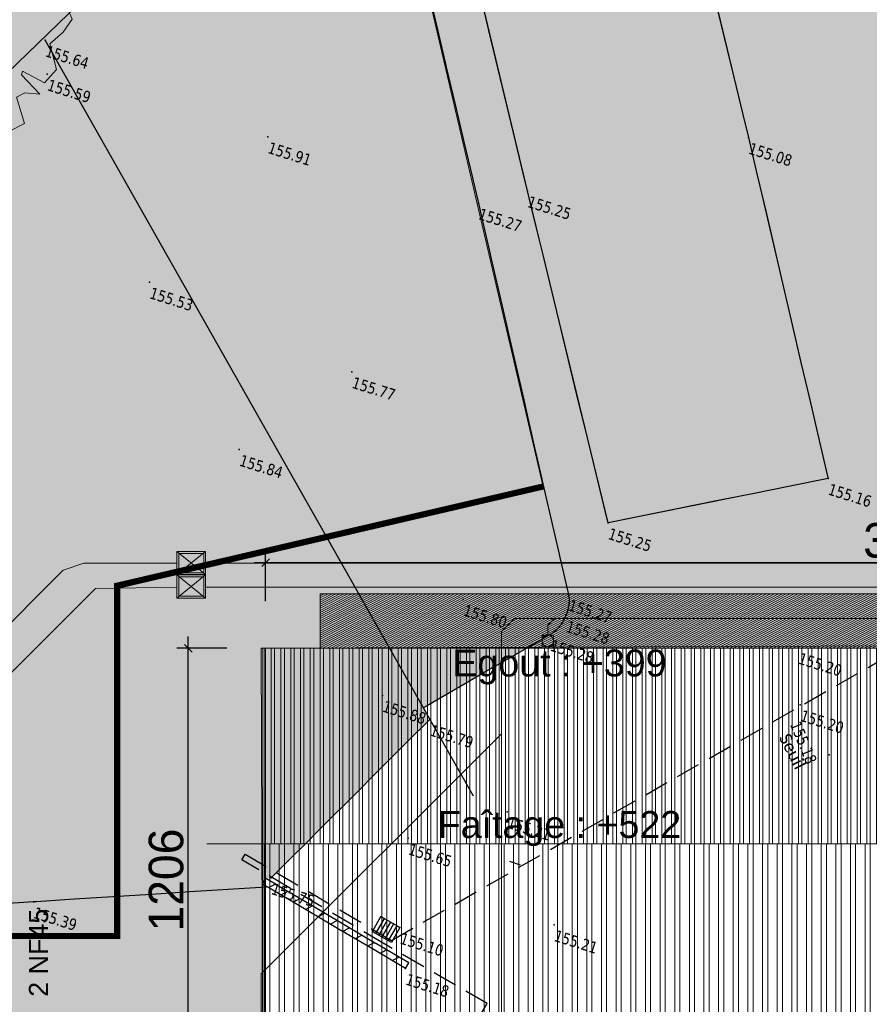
# Model space of a CAD drawing. Header units: millimetres. Extents: x 24647 to 200269, y -67453 to 4484.
# Tile 222 of 231: x 36967 to 39176, y -48852 to -46290. Entities that reach past the tile are written whole.
import ezdxf
from ezdxf.enums import TextEntityAlignment as Align
from ezdxf.lldxf.tags import DXFTag

# ---------------------------------------------------------------- set-up
doc = ezdxf.new("R2010")
doc.units = ezdxf.units.MM
for name, pattern in [('Bordure_T2CS1', [1, 1, 0]), ('CACHE2', [4.7625, 3.175, -1.5875]), ('Continue', [1, 1, 0]), ('Ligne de quadrillage', [22.225, 12.7, -3.175, 3.175, -3.175]), ('Voie_sigh_lcon', [1, 1, 0])]:
    doc.linetypes.add(name, pattern=pattern)
doc.layers.get('0').update_dxf_attribs({"lineweight": 9})
doc.layers.add('- Poly 02', color=7, linetype='Continuous', lineweight=13, true_color=0x51879e, plot=False)
doc.layers.add('0_Construction 1', color=80, linetype='Continuous', lineweight=13, plot=False)
for name, color, linetype, lineweight in [('0_Cotes 500', 137, 'Continuous', 5), ('0H_Végétation', 73, 'Continuous', 9), ('D_Murs', 13, 'CACHE2', 35), ('E_Trait Epais', 42, 'Continuous', 30), ('E_Végétation', 74, 'Continuous', 5), ('P_Trait Vu', 125, 'Continuous', 20), ('P_Voirie', 41, 'Continuous', 15), ('PH_V_Bardage Metal', 55, 'Continuous', 9), ('Textmult Gd', 36, 'Continuous', 13)]:
    doc.layers.add(name, color=color, linetype=linetype, lineweight=lineweight)
doc.layers.add('0H_Sols', color=9, linetype='Continuous', lineweight=5, transparency=0.5)
for name, color, linetype in [('Assa_sym_A', 7, 'Continue'), ('Espv_hai_hab', 70, 'Continue'), ('Espv_limb', 7, 'Continue'), ('Limi_clo', 7, 'Cloture_Legere'), ('Limi_mplein', 7, 'Continue'), ('Limi_mur_hab', 7, 'Continue'), ('Topo_ptco', 7, 'Continue'), ('Topo_ptco_alt', 3, 'Continue'), ('Voie_bord', 7, 'Bordure_T2CS1'), ('Voie_sigh', 7, 'Voie_sigh_lcon')]:
    doc.layers.add(name, color=color, linetype=linetype)
for name, color, linetype, lineweight, true_color in [('Hach Ombre', 7, 'Continuous', 13, 0x303030), ('R_CFA', 7, 'ELEC_CFA', 18, 0x00b32d), ('R_CFO', 1, 'ELEC_CFO', 18, 0xff0000), ('R_EP', 7, 'EAUX_PLUVIALES', 18, 0x263b9c)]:
    doc.layers.add(name, color=color, linetype=linetype, lineweight=lineweight, true_color=true_color)
doc.styles.add('Agency Style', font='arial.ttf')
doc.styles.add('Legend', font='calibri.ttf')
doc.styles.get("Standard").update_dxf_attribs({"font": 'GOTHIC.TTF'})
doc.styles.add('Verdana 1.0', font='verdana.ttf', dxfattribs={"width": 0.8, "height": 0.2})
doc.linetypes.add('Cloture_Legere', pattern='A,1,[1,croix.shx,S=0.2,R=0,X=-0.3,Y=0],0.0001', length=1.0001)
tags = doc.linetypes.add('EAUX_PLUVIALES', pattern='A,12,-5,["EP",Standard,S=2.54,R=0,X=-2.54,Y=-1.27],-5', length=22).pattern_tags.tags
tags[6] = DXFTag(74, 10)
tags = doc.linetypes.add('ELEC_CFA', pattern='A,12,-5,["CFA",Standard,S=2.54,R=0,X=-2.54,Y=-1.27],-5', length=22).pattern_tags.tags
tags[6] = DXFTag(74, 10)
tags = doc.linetypes.add('ELEC_CFO', pattern='A,12,-5,["CFO",Standard,S=2.54,R=0,X=-2.54,Y=-1.27],-5', length=22).pattern_tags.tags
tags[6] = DXFTag(74, 10)
doc.linetypes.add('LIMITE2', pattern='A,6.35,-2.54,[132,ltypeshp.shx,S=2.54,R=0,X=-2.54,Y=0],-2.54,25.4', length=36.83)
doc.dimstyles.new('Cotes 500', dxfattribs={"dimtxt": 90, "dimasz": 20, "dimexe": 30, "dimexo": 50, "dimgap": 10, "dimtad": 1, "dimdec": 0, "dimzin": 9, "dimdsep": 46, "dimtxsty": 'Standard', "dimblk": 'OBLIQUE', "dimcen": -25, "dimdle": 30, "dimazin": 0, "dimtfac": 1, "dimtdec": 0, "dimtix": 1, "dimtmove": 0, "dimatfit": 3, "dimldrblk": 'SMALL', "dimfxl": 100, "dimfxlon": 1, "dimarcsym": 0})
pattern_1 = [(117.612453, (-14100.4, 36322.35), (-45.014025, -23.545223), []), (117.612453, (-14089.667, 36356.63), (-45.014025, -23.545223), [63.5, -12.7, 0, -12.7])]
pattern_2 = [(45, (-5e-10, 0), (-0.224506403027, 0.224506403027), [])]
pattern_3 = [(109.29004622, (0.560848, 0.002973), (-4.80000000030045, 13.600000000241), [0.0482712, -16.90342488]), (161.565051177, (0.34656, 0.73), (-0.8, 1e-12), [0.050504, -2.47931812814]), (106.927513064, (0.29864, 0.746), (-3.19999999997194, 10.40000000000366), [0.054768, -19.17853644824]), (111.250505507, (0.348816, 0), (-1.59999999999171, 4.00000000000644), [0.069196, -15.38137033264]), (28.4429286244, (0.24168, 0.46568), (8.79999999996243, 4.79999999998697), [0.062208, -21.77354250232]), (83.6598082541, (0.2348, 0.40416), (-2e-13, 0.8000000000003), [0.061904, -7.18240411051]), (28.0724869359, (0.66804, 0.7642), (10.4000000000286, 5.60000000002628), [0.0387336, -13.5612664]), (69.4439547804, (0.70224, 0.03715), (0.800000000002, 2.4000000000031), [0.03896, -6.79624299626]), (122.905242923, (0.7136, 0.073632), (-1.60000000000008, 2.39999999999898), [0.04612, -16.15264538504]), (135, (0.75236, 0.1443), (-0.8, 9e-17), [0.0290216, -1.1023492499]), (156.250505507, (0.79568, 0.63888), (-12.79999999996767, 5.60000000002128), [0.062296, -21.788104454]), (45, (0.7068, 0.632), (9e-17, 0.8), [0.0451376, -1.0862332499]), (48.3664606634, (0.7136, 0.51808), (5.60000000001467, 6.4000000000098), [0.027424, -9.60585166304]), (34.6951535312, (0.71816, 0.3768), (7.99999999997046, 5.59999999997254), [0.03604, -12.61307064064]), (128.290163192, (0.44, 0.77104), (-3.19999999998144, 4.00000000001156), [0.036896, -19.32905349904]), (72.2553283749, (0.52208, 0.32888), (5.60000000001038, 17.59999999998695), [0.059824, -20.93922359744]), (115.346175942, (0.54032, 0.38584), (-0.80000000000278, 1.60000000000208), [0.047936, -16.77110083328]), (115.016893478, (0.64304, 0.21272), (-0.79999999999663, 1.6000000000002), [0.070368, -13.17198828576]), (41.1859251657, (0.62472, 0.19672), (0.8000000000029, 0.8000000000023), [0.024216, -8.47990065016]), (63.434948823, (0.59507, 0.11235), (3e-13, 0.8), [0.0152904, -1.773563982]), (131.185925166, (0.38984, 0.142), (-0.8000000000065, 0.7999999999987), [0.048456, -8.45566065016]), (159.44395478, (0.43545, 0.22402), (-2.3999999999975, 0.8000000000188), [0.0389616, -6.79624139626]), (19.7988763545, (0.29864, 0.30608), (8.79999999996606, 3.19999999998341), [0.026712, -21.22981640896]), (116.565051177, (0.40354, 0.4588), (-0.799999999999, 0.800000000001), [0.0152904, -1.773563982]), (45, (0.497, 0.5272), (9e-17, 0.8), [0.019348, -1.1120228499]), (56.309932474, (0.59275, 0.46335), (0.8, 1.599999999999), [0.0164632, -2.86797782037]), (131.185925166, (0.51528, 0.66624), (-0.8000000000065, 0.7999999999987), [0.024248, -8.47986865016]), (0, (0.28, 0.6), (0, 0.8), [0.04, -0.76]), (146.309932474, (0.04098, 0.08504), (-1.599999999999, 0.8), [0.049256, -2.83518502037]), (143.130102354, (0.08888, 0.36534), (-2.3999999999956, 1.6000000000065), [0.0569792, -3.9430208]), (36.3843518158, (-5e-10, 0.367648), (3.19999999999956, 2.39999999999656), [0.0537736, -18.82690435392]), (136.73570459, (0.043274, 0.533984), (-12.8000000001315, 11.99999999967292), [0.0532608, -18.622927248]), (25.7099537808, (0.0752, 0.71864), (1.599999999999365, 0.7999999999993), [0.073408, -23.899910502]), (127.405356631, (0.13672, 0.126), (-7.99999999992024, 10.40000000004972), [0.0488, -17.0719476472]), (45, (0.1436, 0.0075), (9e-17, 0.8), [0.0225688, -1.1088020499]), (153.434948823, (0.17095, 0.31294), (-0.8, -1e-12), [0.020348, -1.768506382]), (167.471192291, (0.19832, 0.11232), (-4.0000000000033, 0.79999999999), [0.063104, -7.31253156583]), (45, (0.16, 0.52), (9e-17, 0.8), [0.0565688, -1.0748020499])]

# ---------------------------------------------------------------- blocks, each defined once
blk = doc.blocks.new('_Oblique')
at = {"color": 0, "linetype": 'ByBlock', "lineweight": -2}
blk.add_line((-0.5, -0.5), (0.5, 0.5), dxfattribs=at)
blk = doc.blocks.new('*D552')
at = {"layer": '0_Cotes 500', "color": 0, "lineweight": -2, "transparency": 16777216}
for p, q in [((37606.3, -47802.7), (37606.3, -47672.7)), ((40982.8, -47802.7), (40982.8, -47672.7)), ((37576.3, -47702.7), (41012.8, -47702.7))]:
    blk.add_line(p, q, dxfattribs=at)
at = {"layer": 'Defpoints', "color": 0, "transparency": 16777216}
for p in [(40982.8, -47702.7), (37606.3, -47925.3), (40982.8, -47925.5)]:
    blk.add_point(p, dxfattribs=at)
at = {"layer": '0_Cotes 500', "color": 0, "lineweight": -2, "transparency": 16777216, "xscale": 20, "yscale": 20, "zscale": 20, "rotation": 180.0000000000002}
blk.add_blockref('_Oblique', (37606.3, -47702.7), dxfattribs=at)
at = {"layer": '0_Cotes 500', "color": 0, "lineweight": -2, "transparency": 16777216, "xscale": 20, "yscale": 20, "zscale": 20}
blk.add_blockref('_Oblique', (40982.8, -47702.7), dxfattribs=at)
at = {"layer": '0_Cotes 500', "color": 0, "transparency": 16777216, "insert": (39294.5, -47645.5), "char_height": 90, "attachment_point": 5}
blk.add_mtext('3377', dxfattribs=at)
blk = doc.blocks.new('_Small')
at = {"color": 0, "linetype": 'ByBlock', "lineweight": -2}
blk.add_circle((0, 0), 0.25, dxfattribs=at)
blk = doc.blocks.new('*D556')
at = {"layer": '0_Cotes 500', "color": 0, "lineweight": -2, "transparency": 16777216}
for p, q in [((37404.9, -49161.7), (37404.9, -47895.3)), ((37504.9, -47925.3), (37374.9, -47925.3)), ((37378.1, -49131.7), (37374.9, -49131.7))]:
    blk.add_line(p, q, dxfattribs=at)
at = {"layer": 'Defpoints', "color": 0, "transparency": 16777216}
for p in [(37404.9, -47925.3), (37753.3, -47925.3), (37753.3, -49131.7, -15521.6)]:
    blk.add_point(p, dxfattribs=at)
at = {"layer": '0_Cotes 500', "color": 0, "lineweight": -2, "transparency": 16777216, "xscale": 20, "yscale": 20, "zscale": 20}
for p, rotation in [((37404.9, -47925.3), 90.00000000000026), ((37404.9, -49131.7), 270.0000000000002)]:
    blk.add_blockref('_Oblique', p, dxfattribs=dict(at, rotation=rotation))
at = {"layer": '0_Cotes 500', "color": 0, "transparency": 16777216, "insert": (37347.7, -48528.5), "char_height": 90, "attachment_point": 5, "rotation": 90}
blk.add_mtext('1206', dxfattribs=at)
blk = doc.blocks.new('Arbre dessus-Divers (3)')
at = {"true_color": 0xffffff, "transparency": 33554610}
h = blk.add_hatch(color=7, dxfattribs=at)
h.dxf.hatch_style = 1
h.paths.add_polyline_path([(267.7, -9.9), (284, 17.3), (293, 44.4), (272.9, 68.1), (245.4, 96.6), (256.8, 123.7), (256, 152.9), (243.3, 176.9), (196.9, 180.5), (187.6, 168.1), (172.7, 179.8), (183.8, 219.1), (158.8, 245.2), (117, 261.1), (100.3, 248.5), (58.6, 261.9), (50.9, 276.4), (28.3, 304.9), (-3.2, 301.7), (0.2, 265.3), (-3.5, 221.4), (-25.4, 220.8), (-29.1, 271.8), (-51.4, 285.8), (-97.6, 284.6), (-96.6, 248.1), (-88.7, 226.4), (-100.4, 206.6), (-127.3, 213.2), (-120.5, 232.8), (-128.1, 244.8), (-169.7, 253.4), (-204.8, 203.8), (-228.9, 195.8), (-262.5, 177.9), (-263.9, 139), (-250.6, 100.4), (-257.2, 70.9), (-281, 53.3), (-297.7, 38.2), (-304.1, 6.4), (-288.7, -22.4), (-259.6, -21.6), (-251.9, -36), (-276.1, -39.1), (-280.4, -61.1), (-287.3, -75.9), (-278.4, -134.1), (-258.8, -143.3), (-241.8, -140.4), (-224, -169.1), (-225.6, -200.8), (-207.6, -234.4), (-151.6, -240.2), (-131.6, -259.1), (-128.5, -283.4), (-95.2, -261.2), (-70.1, -286.7), (-16.9, -277.9), (-9.4, -282.6), (12.2, -274.8), (9.5, -262.6), (-10.6, -236.4), (-4, -214.3), (20.3, -213.7), (43.1, -244.7), (44, -281.2), (73.6, -297.4), (107, -272.2), (89.5, -255.6), (91.4, -233.7), (129.9, -220.5), (179, -238.6), (195.5, -216.2), (175.1, -182.7), (205.6, -140.5), (246.1, -181.4), (266.9, -160.8), (239, -120.2), (250.9, -107.7), (277.5, -102.1), (235.5, -78.9), (235.3, -71.6), (279.3, -80.1), (293.1, -50.6)])
for p, q in [((-121.4, 3), (-102.3, 15.7)), ((-106, -28.2), (-121.4, 3)), ((-102.3, 15.7), (-82.4, -3.2)), ((-24.2, -7.6), (-5.2, 7.6)), ((-5.2, 7.6), (4.9, -6.8)), ((-82.4, -3.2), (-106, -28.2)), ((-82.4, -3.2), (-82.4, -3.2)), ((4.9, -6.8), (-24.2, -7.6)), ((4.9, -6.8), (-24.2, -7.6)), ((-24.2, -7.6), (4.9, -6.8)), ((4.9, -6.8), (4.9, -6.8)), ((4.9, -6.8), (4.9, -6.8)), ((-154.6, -114.3), (-119.1, -79.3)), ((-111.6, -86.4), (-130.2, -118.5)), ((-119.1, -79.3), (-111.6, -86.4)), ((-225.3, -90.1), (-208.2, -94.5)), ((-222.3, -112), (-225.3, -90.1)), ((-205.4, -106.6), (-222.3, -112)), ((-208.2, -94.5), (-205.4, -106.6)), ((-205.4, -106.6), (-205.4, -106.6)), ((-153.9, -141), (-154.6, -114.3)), ((-130.2, -118.5), (-117.6, -135.2)), ((-130.2, -118.5), (-130.2, -118.5)), ((-117.3, -144.9), (-153.9, -141)), ((-117.6, -135.2), (-117.3, -144.9)), ((-90.4, -165.5), (-71.1, -160.1)), ((-80.1, -187.1), (-90.4, -165.5)), ((-71.1, -160.1), (-63.1, -184.3)), ((-63.1, -184.3), (-80.1, -187.1)), ((-80.1, -187.1), (-80.1, -187.1)), ((-156.8, -228.1), (-132.9, -210.5)), ((-132.9, -210.5), (-130.9, -195.8)), ((-130.9, -195.8), (-108.8, -205)), ((-108.8, -205), (-115.6, -222.2)), ((-115.6, -222.2), (-156.8, -228.1)), ((-156.8, -228.1), (-156.8, -228.1)), ((-80.8, -250.4), (-71.5, -235.6)), ((-71.5, -235.6), (-46.8, -247.1)), ((-46.8, -247.1), (-32.5, -239.4)), ((-32.5, -239.4), (-22.5, -248.9)), ((-22.5, -248.9), (-22.3, -256.2)), ((-75.7, -257.6), (-80.8, -250.4)), ((-80.8, -250.4), (-80.8, -250.4)), ((-48.7, -266.6), (-75.7, -257.6)), ((-34.2, -266.2), (-48.7, -266.6)), ((-22.3, -256.2), (-34.2, -266.2))]:
    blk.add_line(p, q)
at = {"lineweight": 13}
blk.add_lwpolyline([(267.7, -9.9), (284, 17.3), (293, 44.4), (293, 44.4), (272.9, 68.1), (245.4, 96.6), (256.8, 123.7), (256, 152.9), (243.3, 176.9), (196.9, 180.5), (187.6, 168.1), (172.7, 179.8), (183.8, 219.1), (158.8, 245.2), (117, 261.1), (100.3, 248.5), (58.6, 261.9), (50.9, 276.4), (28.3, 304.9), (-3.2, 301.7), (0.2, 265.3), (-3.5, 221.4), (-25.4, 220.8), (-29.1, 271.8), (-51.4, 285.8), (-97.6, 284.6), (-96.6, 248.1), (-88.7, 226.4), (-100.4, 206.6), (-127.3, 213.2), (-120.5, 232.8), (-128.1, 244.8), (-169.7, 253.4), (-204.8, 203.8), (-228.9, 195.8), (-262.5, 177.9), (-263.9, 139), (-250.6, 100.4), (-257.2, 70.9), (-281, 53.3), (-297.7, 38.2), (-304.1, 6.4), (-288.7, -22.4), (-259.6, -21.6), (-251.9, -36), (-276.1, -39.1), (-280.4, -61.1), (-287.3, -75.9), (-278.4, -134.1), (-258.8, -143.3), (-241.8, -140.4), (-224, -169.1), (-225.6, -200.8), (-207.6, -234.4), (-151.6, -240.2), (-131.6, -259.1), (-128.5, -283.4), (-95.2, -261.2), (-70.1, -286.7), (-16.9, -277.9), (-9.4, -282.6), (12.2, -274.8), (9.5, -262.6), (-10.6, -236.4), (-4, -214.3), (20.3, -213.7), (43.1, -244.7), (44, -281.2), (73.6, -297.4), (107, -272.2), (89.5, -255.6), (91.4, -233.7), (129.9, -220.5), (179, -238.6), (195.5, -216.2), (175.1, -182.7), (205.6, -140.5), (246.1, -181.4), (266.9, -160.8), (239, -120.2), (250.9, -107.7), (277.5, -102.1), (235.5, -78.9), (235.3, -71.6), (279.3, -80.1), (293.1, -50.6), (267.7, -9.9), (284, 17.3), (284, 17.3)], dxfattribs=at)
blk.add_point((-0.1, 0.4))
blk = doc.blocks.new('Topo_Ptco')
at = {"color": 0}
blk.add_point((0, 0), dxfattribs=at)
at = {"layer": 'Topo_ptco_alt', "style": 'Verdana 1.0', "width": 0.8}
blk.add_attdef('ALT', text='', height=0.3, dxfattribs=at).set_placement((0.1, -0.1), align=Align.TOP_LEFT)
blk = doc.blocks.new('Assa_Gril_Ep')
at = {"color": 5, "linetype": 'ByBlock', "lineweight": -2}
for p, q in [((0, 0), (0, 1)), ((0, 1), (1, 1)), ((0.167, 0), (0.167, 1)), ((0.333, 0), (0.333, 1)), ((0.5, 0), (0.5, 1)), ((0.667, 0), (0.667, 1)), ((0.833, 0), (0.833, 1)), ((1, 1), (1, 0)), ((1, 0), (0, 0))]:
    blk.add_line(p, q, dxfattribs=at)
blk = doc.blocks.new('plantopo')
at = {"layer": 'Espv_hai_hab', "true_color": 0x9cfe8a}
h = blk.add_hatch(dxfattribs=at)
h.set_pattern_fill('HAIE', color=81, scale=0.8)
h.set_pattern_definition(pattern_3)
h.paths.add_polyline_path([(1270611.524, 7266655.497, -0.067038), (1270611.541, 7266655.181, -0.077553), (1270611.46, 7266654.844, -0.088516), (1270611.297, 7266654.588), (1270608.721, 7266651.784), (1270594.145, 7266665.416), (1270594.072, 7266665.455), (1270604.936, 7266685.409), (1270611.715, 7266688.84), (1270624.222, 7266686.8), (1270624.294, 7266686.789), (1270623.538, 7266682.734), (1270617.653, 7266683.695), (1270618.311, 7266687.764), (1270611.715, 7266688.84), (1270611.459, 7266688.711), (1270612.959, 7266683.752, -0.143347), (1270612.961, 7266683.51, -0.064484), (1270612.753, 7266683.026, -0.075168), (1270612.606, 7266682.845, -0.026925), (1270612.105, 7266682.437), (1270605.75, 7266677.808), (1270601.206, 7266674.516), (1270601.004, 7266674.329, 0.00558), (1270600.987, 7266674.31, 0.00693), (1270600.977, 7266674.296), (1270600.882, 7266674.118), (1270600.84, 7266673.818), (1270600.902, 7266673.607), (1270606.162, 7266664.741), (1270611.437, 7266655.729, -0.085735)])
h.paths.add_polyline_path([(1270620.654, 7266684.758), (1270620.76, 7266685.64), (1270623.767, 7266685.152), (1270623.562, 7266684.251)], flags=16)
h = blk.add_hatch(dxfattribs=at)
h.set_pattern_fill('HAIE', color=81, scale=0.8)
h.set_pattern_definition(pattern_3)
h.paths.add_polyline_path([(1270594.085, 7266665.471), (1270584.439, 7266647.763), (1270586.027, 7266642.881), (1270587.297, 7266638.926), (1270587.537, 7266639.003), (1270606.22, 7266646.115), (1270606.092, 7266646.158), (1270606.131, 7266646.324), (1270606.263, 7266646.377), (1270608.968, 7266651.547)])
at = {"layer": 'Limi_mur_hab'}
h = blk.add_hatch(dxfattribs=at)
h.set_pattern_fill('BATI_DUR', color=0, scale=0.1, pattern_type=2)
h.set_pattern_definition(pattern_2)
h.paths.add_polyline_path([(1270606.131, 7266646.324), (1270606.092, 7266646.158), (1270609.307, 7266645.406), (1270609.441, 7266645.549)])
h = blk.add_hatch(dxfattribs=at)
h.set_pattern_fill('BATI_DUR', color=0, scale=0.1, pattern_type=2)
h.set_pattern_definition(pattern_2)
h.paths.add_polyline_path([(1270609.441, 7266645.549), (1270609.307, 7266645.406), (1270610.302, 7266645.174), (1270610.34, 7266645.339)])
at = {"layer": 'Espv_limb', "flags": 128}
blk.add_lwpolyline([(1270611.459, 7266688.711), (1270612.959, 7266683.752, -0.143347), (1270612.961, 7266683.51, -0.064484), (1270612.753, 7266683.026, -0.075168), (1270612.606, 7266682.845, -0.026925), (1270612.105, 7266682.437), (1270605.75, 7266677.808), (1270601.206, 7266674.516, 0.065614), (1270600.987, 7266674.31, 0.090527), (1270600.882, 7266674.118, 0.090068), (1270600.84, 7266673.818, 0.124869), (1270600.902, 7266673.607), (1270606.162, 7266664.741), (1270611.437, 7266655.729, -0.085735), (1270611.524, 7266655.497, -0.067038), (1270611.541, 7266655.181, -0.077553), (1270611.46, 7266654.844, -0.088516), (1270611.297, 7266654.588), (1270608.721, 7266651.784)], format="xyb", dxfattribs=at)
blk.add_lwpolyline([(1270606.263, 7266646.377), (1270608.968, 7266651.547)], dxfattribs=at)
at = {"layer": 'Limi_clo', "flags": 128}
for points in [[(1270588.779, 7266634.312), (1270586.027, 7266642.881), (1270584.439, 7266647.763), (1270604.936, 7266685.409), (1270611.715, 7266688.84), (1270624.222, 7266686.8), (1270636.815, 7266684.863), (1270639.916, 7266672.464), (1270642.88, 7266660.436)], [(1270610.649, 7266649.98), (1270594.145, 7266665.416)], [(1270612.052, 7266648.645), (1270612.34, 7266648.64)]]:
    blk.add_lwpolyline(points, dxfattribs=at)
at = {"layer": 'Limi_mplein', "flags": 128}
for points in [[(1270606.092, 7266646.158), (1270606.131, 7266646.324)], [(1270610.34, 7266645.339), (1270606.131, 7266646.324)], [(1270610.302, 7266645.174), (1270610.34, 7266645.339)]]:
    blk.add_lwpolyline(points, dxfattribs=at)
at = {"layer": 'Limi_mur_hab', "color": 0, "flags": 128}
blk.add_lwpolyline([(1270610.302, 7266645.174), (1270606.092, 7266646.158)], dxfattribs=at)
at = {"layer": 'Voie_bord', "flags": 128}
blk.add_lwpolyline([(1270606.22, 7266646.115), (1270600.546, 7266643.935), (1270587.537, 7266639.003)], dxfattribs=at)
at = {"layer": 'Voie_sigh', "flags": 128}
for points in [[(1270616.98, 7266660.624), (1270611.866, 7266657.81), (1270607.286, 7266665.425), (1270602.644, 7266673.186), (1270607.719, 7266676.177), (1270612.358, 7266668.467)], [(1270612.358, 7266668.467), (1270616.98, 7266660.624)]]:
    blk.add_lwpolyline(points, dxfattribs=at)
at = {"layer": 'Assa_sym_A', "color": 5, "xscale": 0.5701799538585, "yscale": 0.4464617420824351, "rotation": 167.5475587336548}
blk.add_blockref('Assa_Gril_Ep', (1270609.845, 7266646.148, 155.093), dxfattribs=at)
at = {"layer": 'Espv_hai_hab'}
ref = blk.add_blockref('Topo_Ptco', (1270600.42, 7266664.747, 155.91), dxfattribs=at)
ref.add_attrib('ALT', '155.91', dxfattribs={"layer": 'Topo_ptco_alt', "height": 0.3, "style": 'Verdana 1.0', "width": 0.8}).set_placement((1270600.52, 7266664.647, 155.91), align=Align.TOP_LEFT)
blk.add_blockref('Topo_Ptco', (1270600.42, 7266664.747, 155.91), dxfattribs=at)
at = {"layer": 'Topo_ptco'}
ref = blk.add_blockref('Topo_Ptco', (1270612.358, 7266668.467, 155.077), dxfattribs=at)
ref.add_attrib('ALT', '155.08', dxfattribs={"layer": 'Topo_ptco_alt', "height": 0.3, "style": 'Verdana 1.0', "width": 0.8}).set_placement((1270612.458, 7266668.367, 155.077), align=Align.TOP_LEFT)
ref = blk.add_blockref('Topo_Ptco', (1270594.145, 7266665.416, 155.641), dxfattribs=at)
ref.add_attrib('ALT', '155.64', dxfattribs={"layer": 'Topo_ptco_alt', "height": 0.3, "style": 'Verdana 1.0', "width": 0.8}).set_placement((1270594.245, 7266665.316, 155.641), align=Align.TOP_LEFT)
ref = blk.add_blockref('Topo_Ptco', (1270607.286, 7266665.425, 155.247), dxfattribs=at)
ref.add_attrib('ALT', '155.25', dxfattribs={"layer": 'Topo_ptco_alt', "height": 0.3, "style": 'Verdana 1.0', "width": 0.8}).set_placement((1270607.386, 7266665.325, 155.247), align=Align.TOP_LEFT)
ref = blk.add_blockref('Topo_Ptco', (1270594.456, 7266664.589, 155.592), dxfattribs=at)
ref.add_attrib('ALT', '155.59', dxfattribs={"layer": 'Topo_ptco_alt', "height": 0.3, "style": 'Verdana 1.0', "width": 0.8}).set_placement((1270594.556, 7266664.489, 155.592), align=Align.TOP_LEFT)
for p in [(1270594.456, 7266664.589, 155.592), (1270598.613, 7266660.221, 155.529), (1270604.332, 7266659.572, 155.766), (1270602.143, 7266656.764, 155.841), (1270617.558, 7266656.194, 155.197), (1270608.868, 7266654.787, 155.796), (1270607.608, 7266651.772, 155.884), (1270611.606, 7266649.856, 155.21), (1270609.36, 7266648.428, 155.646), (1270609.288, 7266646.27), (1270609.192, 7266645.834)]:
    blk.add_blockref('Topo_Ptco', p, dxfattribs=at)
ref = blk.add_blockref('Topo_Ptco', (1270606.162, 7266664.741, 155.267), dxfattribs=at)
ref.add_attrib('ALT', '155.27', dxfattribs={"layer": 'Topo_ptco_alt', "height": 0.3, "style": 'Verdana 1.0', "width": 0.8}).set_placement((1270606.262, 7266664.641, 155.267), align=Align.TOP_LEFT)
ref = blk.add_blockref('Topo_Ptco', (1270616.98, 7266660.624, 155.162), dxfattribs=at)
ref.add_attrib('ALT', '155.16', dxfattribs={"layer": 'Topo_ptco_alt', "height": 0.3, "style": 'Verdana 1.0', "width": 0.8}).set_placement((1270617.08, 7266660.524, 155.162), align=Align.TOP_LEFT)
ref = blk.add_blockref('Topo_Ptco', (1270598.613, 7266660.221, 155.529), dxfattribs=at)
ref.add_attrib('ALT', '155.53', dxfattribs={"layer": 'Topo_ptco_alt', "height": 0.3, "style": 'Verdana 1.0', "width": 0.8}).set_placement((1270598.713, 7266660.121, 155.529), align=Align.TOP_LEFT)
ref = blk.add_blockref('Topo_Ptco', (1270604.332, 7266659.572, 155.766), dxfattribs=at)
ref.add_attrib('ALT', '155.77', dxfattribs={"layer": 'Topo_ptco_alt', "height": 0.3, "style": 'Verdana 1.0', "width": 0.8}).set_placement((1270604.432, 7266659.472, 155.766), align=Align.TOP_LEFT)
ref = blk.add_blockref('Topo_Ptco', (1270611.866, 7266657.81, 155.252), dxfattribs=at)
ref.add_attrib('ALT', '155.25', dxfattribs={"layer": 'Topo_ptco_alt', "height": 0.3, "style": 'Verdana 1.0', "width": 0.8}).set_placement((1270611.966, 7266657.71, 155.252), align=Align.TOP_LEFT)
ref = blk.add_blockref('Topo_Ptco', (1270602.143, 7266656.764, 155.841), dxfattribs=at)
ref.add_attrib('ALT', '155.84', dxfattribs={"layer": 'Topo_ptco_alt', "height": 0.3, "style": 'Verdana 1.0', "width": 0.8}).set_placement((1270602.243, 7266656.664, 155.841), align=Align.TOP_LEFT)
ref = blk.add_blockref('Topo_Ptco', (1270617.558, 7266656.194, 155.197), dxfattribs=at)
ref.add_attrib('ALT', '155.20', dxfattribs={"layer": 'Topo_ptco_alt', "height": 0.3, "style": 'Verdana 1.0', "width": 0.8}).set_placement((1270617.658, 7266656.094, 155.197), align=Align.TOP_LEFT)
ref = blk.add_blockref('Topo_Ptco', (1270611.437, 7266655.729, 155.271), dxfattribs=at)
ref.add_attrib('ALT', '155.27', dxfattribs={"layer": 'Topo_ptco_alt', "height": 0.3, "style": 'Verdana 1.0', "width": 0.8}).set_placement((1270611.537, 7266655.629, 155.271), align=Align.TOP_LEFT)
ref = blk.add_blockref('Topo_Ptco', (1270611.541, 7266655.181, 155.279), dxfattribs=at)
ref.add_attrib('ALT', '155.28', dxfattribs={"layer": 'Topo_ptco_alt', "height": 0.3, "style": 'Verdana 1.0', "width": 0.8}).set_placement((1270611.641, 7266655.081, 155.279), align=Align.TOP_LEFT)
ref = blk.add_blockref('Topo_Ptco', (1270608.868, 7266654.787, 155.796), dxfattribs=at)
ref.add_attrib('ALT', '155.80', dxfattribs={"layer": 'Topo_ptco_alt', "height": 0.3, "style": 'Verdana 1.0', "width": 0.8}).set_placement((1270608.968, 7266654.687, 155.796), align=Align.TOP_LEFT)
ref = blk.add_blockref('Topo_Ptco', (1270618.051, 7266654.791, 155.204), dxfattribs=at)
ref.add_attrib('ALT', '155.20', dxfattribs={"layer": 'Topo_ptco_alt', "height": 0.3, "style": 'Verdana 1.0', "width": 0.8}).set_placement((1270618.151, 7266654.691, 155.204), align=Align.TOP_LEFT)
ref = blk.add_blockref('Topo_Ptco', (1270611.297, 7266654.588, 155.279), dxfattribs=at)
ref.add_attrib('ALT', '155.28', dxfattribs={"layer": 'Topo_ptco_alt', "height": 0.3, "style": 'Verdana 1.0', "width": 0.8}).set_placement((1270611.397, 7266654.488, 155.279), align=Align.TOP_LEFT)
ref = blk.add_blockref('Topo_Ptco', (1270619.156, 7266653.769, 155.185), dxfattribs=at)
ref.add_attrib('ALT', '155.18', dxfattribs={"layer": 'Topo_ptco_alt', "height": 0.3, "rotation": 309.9884, "style": 'Verdana 1.0', "width": 0.8}).set_placement((1270618.171, 7266654.415), align=Align.TOP_LEFT)
ref = blk.add_blockref('Topo_Ptco', (1270607.608, 7266651.772, 155.884), dxfattribs=at)
ref.add_attrib('ALT', '155.88', dxfattribs={"layer": 'Topo_ptco_alt', "height": 0.3, "style": 'Verdana 1.0', "width": 0.8}).set_placement((1270607.708, 7266651.672, 155.884), align=Align.TOP_LEFT)
ref = blk.add_blockref('Topo_Ptco', (1270608.968, 7266651.547, 155.79), dxfattribs=at)
ref.add_attrib('ALT', '155.79', dxfattribs={"layer": 'Topo_ptco_alt', "height": 0.3, "style": 'Verdana 1.0', "width": 0.8}).set_placement((1270609.068, 7266651.447, 155.79), align=Align.TOP_LEFT)
ref = blk.add_blockref('Topo_Ptco', (1270611.606, 7266649.856, 155.21), dxfattribs=at)
ref.add_attrib('ALT', '155.21', dxfattribs={"layer": 'Topo_ptco_alt', "height": 0.3, "style": 'Verdana 1.0', "width": 0.8}).set_placement((1270611.706, 7266649.756, 155.21), align=Align.TOP_LEFT)
ref = blk.add_blockref('Topo_Ptco', (1270609.36, 7266648.428, 155.646), dxfattribs=at)
ref.add_attrib('ALT', '155.65', dxfattribs={"layer": 'Topo_ptco_alt', "height": 0.3, "style": 'Verdana 1.0', "width": 0.8}).set_placement((1270609.46, 7266648.328, 155.646), align=Align.TOP_LEFT)
ref = blk.add_blockref('Topo_Ptco', (1270613.65, 7266647.413, 155.206), dxfattribs=at)
ref.add_attrib('ALT', '155.21', dxfattribs={"layer": 'Topo_ptco_alt', "height": 0.3, "style": 'Verdana 1.0', "width": 0.8}).set_placement((1270613.75, 7266647.313, 155.206), align=Align.TOP_LEFT)
ref = blk.add_blockref('Topo_Ptco', (1270606.263, 7266646.377, 155.753), dxfattribs=at)
ref.add_attrib('ALT', '155.75', dxfattribs={"layer": 'Topo_ptco_alt', "height": 0.3, "style": 'Verdana 1.0', "width": 0.8}).set_placement((1270606.363, 7266646.277, 155.753), align=Align.TOP_LEFT)
ref = blk.add_blockref('Topo_Ptco', (1270609.845, 7266646.148, 155.1), dxfattribs=at)
ref.add_attrib('ALT', '155.10', dxfattribs={"layer": 'Topo_ptco_alt', "height": 0.3, "style": 'Verdana 1.0', "width": 0.8}).set_placement((1270609.945, 7266646.048, 155.1), align=Align.TOP_LEFT)
ref = blk.add_blockref('Topo_Ptco', (1270610.302, 7266645.174, 155.183), dxfattribs=at)
ref.add_attrib('ALT', '155.18', dxfattribs={"layer": 'Topo_ptco_alt', "height": 0.3, "style": 'Verdana 1.0', "width": 0.8}).set_placement((1270610.402, 7266645.074, 155.183), align=Align.TOP_LEFT)
ref = blk.add_blockref('Topo_Ptco', (1270600.546, 7266643.935, 155.388), dxfattribs=at)
ref.add_attrib('ALT', '155.39', dxfattribs={"layer": 'Topo_ptco_alt', "height": 0.3, "style": 'Verdana 1.0', "width": 0.8}).set_placement((1270600.646, 7266643.835, 155.388), align=Align.TOP_LEFT)
at = {"style": 'Legend'}
blk.add_text('Seuil', height=0.32, rotation=314.4235, dxfattribs=at).set_placement((1270617.769, 7266653.806))

msp = doc.modelspace()

# ---------------------------------------------------------------- hatches: boundary and pattern name
at = {"layer": '0H_Sols', "true_color": 0xc2c2c2, "transparency": 33554559}
h = msp.add_hatch(color=9, dxfattribs=at)
h.dxf.hatch_style = 1
edge = h.paths.add_edge_path()
edge.add_line((40986.3, -55255.2), (41857.9, -55741.9))
edge.add_line((41857.9, -55741.9), (42659.3, -54310.1))
edge.add_line((42659.3, -54310.1), (42667, -54234.6))
edge.add_line((42667, -54234.6), (43496.3, -52755))
edge.add_line((43496.3, -52755), (43919.6, -52607.3))
edge.add_line((43919.6, -52607.3), (44647.8, -53012.8))
edge.add_line((44647.8, -53012.8), (44675, -53032))
edge.add_line((44675, -53032), (44921.6, -52661.7))
edge.add_line((44921.6, -52661.7), (42926, -51562.1))
edge.add_line((42926, -51562.1), (43259.5, -50953.5))
edge.add_line((43259.5, -50953.5), (43259.5, -49723.3))
edge.add_line((43259.5, -49723.3), (41532.4, -49723.3))
edge.add_line((41532.4, -49723.3), (41532.4, -48272.4))
edge.add_line((41532.4, -48272.4), (41686.3, -45763.4))
edge.add_line((41686.3, -45763.4), (39409.9, -44633.7))
edge.add_line((39409.9, -44633.7), (39381.5, -44638.5))
edge.add_line((39381.5, -44638.5), (39376.4, -45156.5))
edge.add_line((39376.4, -45156.5), (39325.9, -45226.8))
edge.add_line((39325.9, -45226.8), (37978.9, -45686.6))
edge.add_line((37978.9, -45686.6), (37940.1, -45714))
edge.add_line((37940.1, -45714), (37922.7, -45764.2))
edge.add_line((37922.7, -45764.2), (38326.8, -47497.8))
edge.add_line((38326.8, -47497.8), (37213.1, -47757.4))
edge.add_line((37213.1, -47757.4), (37213.1, -48667.2))
edge.add_line((37213.1, -48667.2), (35588, -48667.2))
edge.add_line((35588, -48667.2), (35588, -49131.7))
edge.add_line((35588, -49131.7), (37606.3, -49131.7))
edge.add_line((37606.3, -49131.7), (37606.3, -47925.3))
edge.add_line((37606.3, -47925.3), (40982.8, -47925.3))
edge.add_line((40982.8, -47925.3), (40982.8, -48943.3))
edge.add_line((40982.8, -48943.3), (40635.2, -48943.3))
edge.add_line((40635.2, -48943.3), (40635.2, -49945.2))
edge.add_line((40635.2, -49945.2), (40812.6, -49944.4))
edge.add_line((40812.6, -49944.4), (40812.6, -49960))
edge.add_line((40812.6, -49960), (43019.6, -49960))
edge.add_line((43019.6, -49960), (43019.6, -50950.2))
edge.add_line((43019.6, -50950.2), (42315.2, -50950.2))
edge.add_line((42315.2, -50950.2), (42315.2, -50803.7))
edge.add_line((42315.2, -50803.7), (40113.8, -50803.7))
edge.add_line((40113.8, -50803.7), (40113.8, -51562.5))
edge.add_line((40113.8, -51562.5), (40914.3, -51562.5))
edge.add_line((40914.3, -51562.5), (40914.3, -52444.6))
edge.add_line((40914.3, -52444.6), (38295.3, -52444.6))
edge.add_line((38295.3, -52444.6), (38295.3, -54201.2))
edge.add_line((38295.3, -54201.2), (38688.7, -54201.2))
edge.add_line((38688.7, -54201.2), (38796.4, -54228.3))
edge.add_line((38796.4, -54228.3), (39088.7, -54398.4))
edge.add_line((39088.7, -54398.4), (39336.4, -54466.3))
edge.add_line((39336.4, -54466.3), (39585.1, -54402.2))
edge.add_line((39585.1, -54402.2), (40817.4, -53709.9))
edge.add_arc((41158, -54434.5), 800.7, 42.1867, 115.1753, ccw=False)
edge.add_line((41751.3, -53896.8), (40986.3, -55255.2))
at = {"layer": '0H_Végétation', "transparency": 33554687}
h = msp.add_hatch(dxfattribs=at)
h.set_pattern_fill('ANSI35', color=256, scale=8)
h.set_pattern_definition(pattern_1)
h.paths.add_polyline_path([(46802.5, -50037.6), (49436.2, -47726.2), (50197.2, -45895), (49744.9, -45984.3), (48135.7, -45470.8), (45539.9, -44963.5), (45011.9, -44758.4), (44608.9, -44212.5), (44023.3, -44052.2), (43790.6, -43852.1), (42859.7, -41677.4), (42725.1, -41622.9), (42458.3, -41414.2), (40193.9, -42690.7), (39565, -43224.8), (38006.1, -44067.3), (37110.4, -45257.4), (36287.2, -45889.9), (35570.9, -46605.5), (35006.4, -47138.4), (33786.4, -48255.5), (33581.4, -48811), (34194.7, -49776.7), (35496.7, -49912.7), (35374.8, -49751.8), (35223, -49185.6), (35214, -48899.8), (35588, -48667.2), (35579.3, -47738.7), (38660.4, -44758.6), (39409.9, -44633.7), (40542.4, -45202.2), (41686.3, -45763.4), (41535.1, -48277.1), (43747.7, -46989.1), (44770.3, -48668.2)])
h = msp.add_hatch(dxfattribs=at)
h.set_pattern_fill('ANSI35', color=256, scale=8)
h.set_pattern_definition(pattern_1)
h.paths.add_polyline_path([(35579.3, -47738.7), (35588, -48667.2), (37213.1, -48667.2), (37213.1, -47757.4), (38326.8, -47497.8), (37922.7, -45764.2), (37928.3, -45728.1), (37951.8, -45699.8), (37978.9, -45686.6), (39255.7, -45256.4), (39325.9, -45226.8), (39369.4, -45179.6), (39376.4, -45156.5), (39381.5, -44638.5), (38660.4, -44758.6)])
h.paths.add_polyline_path([(43747.7, -46989.1), (41535.1, -48277.1), (41531.4, -49720), (43259.5, -49723.3), (43259.5, -50953.5), (42926, -51562.1), (44921.6, -52661.7), (46802.5, -50037.6), (44770.3, -48668.2)])
edge = h.paths.add_edge_path()
edge.add_line((38296.1, -56898.8), (41532, -58639.5))
edge.add_line((41532, -58639.5), (42181.1, -57586.8))
edge.add_line((42181.1, -57586.8), (42480.2, -56961.4))
edge.add_line((42480.2, -56961.4), (42623.3, -56617.5))
edge.add_line((42623.3, -56617.5), (42257.4, -56357.3))
edge.add_line((42257.4, -56357.3), (42513.4, -56115.2))
edge.add_line((42513.4, -56115.2), (43335.7, -54700.8))
edge.add_line((43335.7, -54700.8), (42659.3, -54310.1))
edge.add_line((42659.3, -54310.1), (42667, -54234.6))
edge.add_line((42667, -54234.6), (42844.8, -53913.1))
edge.add_line((42844.8, -53913.1), (43496.3, -52755))
edge.add_arc((43801.2, -52948.2), 360.9, 70.8511, 147.6337, ccw=False)
edge.add_line((43919.6, -52607.3), (44620.5, -52993.7))
edge.add_line((44620.5, -52993.7), (44675, -53032))
edge.add_line((44675, -53032), (44757.7, -53151.6))
edge.add_line((44757.7, -53151.6), (44874.5, -53248.3))
edge.add_line((44874.5, -53248.3), (44864.1, -53269.6))
edge.add_line((44864.1, -53269.6), (44874.6, -53284.9))
edge.add_line((44874.6, -53284.9), (44445.3, -54169.9))
edge.add_line((44445.3, -54169.9), (43972.2, -55145.1))
edge.add_line((43972.2, -55145.1), (43914, -55291.4))
edge.add_line((43914, -55291.4), (43820.2, -55527))
edge.add_line((43820.2, -55527), (43755.9, -55688.4))
edge.add_line((43755.9, -55688.4), (43727.8, -55759))
edge.add_line((43727.8, -55759), (43412.7, -56550.4))
edge.add_line((43412.7, -56550.4), (42853.1, -57955.8))
edge.add_line((42853.1, -57955.8), (42433.9, -59106.2))
edge.add_line((42433.9, -59106.2), (38295.4, -60925.1))
edge.add_line((38295.4, -60925.1), (38296.1, -56898.8))
edge = h.paths.add_edge_path(flags=17)
edge.add_arc((41158, -54434.5), 800.7, 42.1867, 115.1753)
edge.add_line((40817.4, -53709.9), (39585.1, -54402.2))
edge.add_arc((39340.2, -53966.3), 500, 239.7913, 299.3295, ccw=False)
edge.add_line((39088.7, -54398.4), (38796.4, -54228.3))
edge.add_arc((38695.8, -54401.1), 200, 59.7913, 180)
edge.add_line((38495.8, -54401.1), (38495.8, -55284.7))
edge.add_arc((38995.8, -55284.7), 500, 180, 239.6721)
edge.add_line((38743.3, -55716.2), (39239.7, -56006.6))
edge.add_arc((39787.2, -54938.7), 1200.1, 242.8599, 330.2439)
edge.add_line((40829.1, -55534.3), (41751.3, -53896.8))
at = {"layer": 'Hach Ombre', "transparency": 33554559}
h = msp.add_hatch(dxfattribs=at)
h.set_pattern_fill('ANSI31', color=256, scale=1.5, angle=-17.3875)
h.set_pattern_definition([(27.612453, (-790.0097, -8492.582), (-2.20736466, 4.22006487), [])])
h.paths.add_polyline_path([(41124.2, -47783.8), (37747.7, -47783.8), (37747.7, -47925.3), (40982.8, -47925.3), (40982.8, -48943), (41124.2, -48801.5), (41167.3, -48249.4)])
h.paths.add_polyline_path([(35610.2, -49131.2), (35801.1, -49023.7), (37598.8, -49023.7), (37598.8, -49131.7)])
h.paths.add_polyline_path([(37598.8, -49131.7), (38303.3, -49131.7), (38303.3, -49100.4), (37598.8, -49100.4)])
h.paths.add_polyline_path([(38682.7, -49254.5), (40172.5, -49254.5), (40172.5, -49945.2), (40116.7, -50384.5), (40172.5, -50803.7), (40113.8, -50803.7), (40113.8, -49313.2), (38624, -49313.2)])
h.paths.add_polyline_path([(40762.5, -48943.3), (40762.5, -49945.2), (40635.2, -49945.2), (40635.2, -48943.3)])
h.paths.add_polyline_path([(43019.6, -50950.2), (43141.2, -50858.5), (43284.8, -50227.5), (43139.3, -49864.6), (40762.5, -49864.6), (40762.5, -49945.2), (40812.6, -49945.2), (40812.7, -49960), (43019.6, -49960)])
h.paths.add_polyline_path([(41055.8, -51421.1), (40241.1, -51421.1), (40241.1, -51562.5), (40914.3, -51562.5), (40914.3, -52303.2), (41055.8, -52303.2), (41098.9, -51819)])
h.paths.add_polyline_path([(40299.1, -50803.7), (40299.1, -51021.2), (40241.1, -51079.2), (40241.1, -51562.5), (40113.8, -51562.5), (40113.8, -50803.7)])
h.paths.add_polyline_path([(38401.6, -50743), (38401.6, -50636.9), (38624, -50644), (38624, -50742.5)])
h.paths.add_polyline_path([(39799.1, -50545.2), (39108.6, -50545.2), (39108.6, -49875.5), (39009.6, -49875.5), (39009.6, -50644.2), (39799.1, -50644.2)], flags=17)
h.paths.add_polyline_path([(38624, -51562.5), (40113.8, -51562.5), (40113.8, -51551.3), (38624, -51551.3)])
at = {"layer": 'PH_V_Bardage Metal'}
h = msp.add_hatch(dxfattribs=at)
h.set_pattern_fill('STEEL', color=256, scale=8, angle=45, style=0)
h.set_pattern_definition([(90, (-673.578, 4997.362), (-25.4, -1e-13), []), (90, (-682.558, 5006.342), (-25.4, -1e-13), [])])
h.paths.add_polyline_path([(40982.8, -47925.3), (37598.8, -47925.3), (37598.8, -48434.3), (40982.8, -48434.3)])
h.paths.add_polyline_path([(39009.6, -50644.2), (38624, -51206.5), (40113.8, -51206.5), (39799.1, -50644.2)])
h.paths.add_polyline_path([(40914.3, -52003.6), (40914.3, -51562.5), (38295.3, -51562.5), (38295.3, -52003.6)])
h = msp.add_hatch(dxfattribs=at)
h.set_pattern_fill('STEEL', color=256, scale=12, angle=45, style=0)
h.set_pattern_definition([(90, (-673.578, 4997.36), (-38.1, -2e-13), []), (90, (-687.048, 5010.832), (-38.1, -2e-13), [])])
h.paths.add_polyline_path([(40982.8, -48434.3), (37598.8, -48434.3), (37598.8, -49124.5), (38303.3, -49124.5), (38303.3, -48943.3), (40635.2, -48943.3), (40635.2, -48943.3), (40982.8, -48943.3)])
h.paths.add_polyline_path([(38624, -49313.2), (39009.6, -49875.5), (39799.1, -49875.5), (40113.8, -49313.2)])
h.paths.add_polyline_path([(40914.3, -52444.6), (40914.3, -52003.6), (38295.3, -52003.6), (38295.3, -52444.6)])

# ---------------------------------------------------------------- linework, layer by layer
at = {"layer": '- Poly 02'}
msp.add_lwpolyline([(41124.2, -47783.8), (37747.7, -47783.8), (37747.7, -47925.3), (40982.8, -47925.3), (40982.8, -48943), (41124.2, -48801.5), (41167.3, -48249.4)], close=True, dxfattribs=at)
at = {"layer": '0_Construction 1'}
for points in [[(41532.4, -49723.3), (41532.4, -48272.4), (41686.3, -45763.4), (39409.9, -44633.7), (39381.5, -44638.5), (39376.4, -45156.5), (39325.9, -45226.8), (37978.9, -45686.6), (37940.1, -45714), (37922.7, -45764.2), (38326.8, -47497.8), (37213.1, -47757.4), (37213.1, -48667.2), (35588, -48667.2), (35588, -49131.7)], [(37606.3, -49131.7), (37606.3, -47925.3), (40982.8, -47925.3), (40982.8, -48943.3)]]:
    msp.add_lwpolyline(points, dxfattribs=at)
for points in [[(38303.3, -49124.5), (38303.3, -48943.3), (40982.8, -48943), (40982.8, -47912.9), (37598.8, -47925.3), (37598.5, -49131.7)], [(40982.8, -48943.3), (38303.3, -48943.3), (38303.3, -49131.7), (37598.8, -49131.7), (37594.4, -47925.3), (40982.8, -47925.5)], [(37598.8, -47925.3), (37598.8, -49131.7), (38303.3, -49131.7), (38624, -49131.7), (38624, -50742.5), (38295.3, -50742.5), (38295.9, -52444.6), (40914.3, -52444.6), (40914.3, -51562.5), (40113.8, -51562.5), (40113.8, -49945.2), (40635.2, -49945.2), (40635.2, -48943.3), (40982.8, -48943), (40982.8, -47925.5)]]:
    msp.add_lwpolyline(points, close=True, dxfattribs=at)
at = {"layer": '0_Cotes 500', "elevation": -15524}
msp.add_lwpolyline([(38650.1, -45722.8), (38862.4, -46597.2), (39069.1, -47483.8), (38496.9, -47599.5), (38287.4, -46735.9), (38076.3, -45856.6)], close=True, dxfattribs=at)
at = {"layer": 'D_Murs', "lineweight": 25, "ltscale": 20}
for points in [[(37916.6, -48695.3), (37544.3, -48475.5), (37553, -48460.9), (37933.7, -48685.5), (39353.6, -47871.9), (39358.5, -47513.2), (39375.5, -47513.4), (39371.2, -47867.9), (40809.8, -48704.8), (40805.7, -49935.4)], [(38017.1, -49133.7), (38182.2, -48849.8), (37916.6, -48695.3)]]:
    msp.add_lwpolyline(points, dxfattribs=at)
at = {"layer": 'E_Trait Epais', "linetype": 'LIMITE2', "ltscale": 3, "flags": 128}
msp.add_lwpolyline([(35591.6, -49152), (35585, -48252), (35579.3, -47738.7), (38660.4, -44758.6), (39409.9, -44633.7), (40542.4, -45202.2), (41686.3, -45763.4), (41611.7, -47039.3), (41535, -48277.2), (42705.6, -47594.8), (43747.7, -46989.1), (44770.3, -48668.2), (46802.5, -50037.6), (44943.5, -52631.2), (45075.2, -52747.3)], dxfattribs=at)
at = {"layer": 'P_Trait Vu'}
msp.add_lwpolyline([(37598.8, -47925.3), (40982.8, -47925.3), (40982.8, -48943.3), (40635.2, -48943.3), (40635.2, -48943.3), (38303.3, -48943.3), (38303.3, -49124.5), (37598.8, -49124.5)], close=True, dxfattribs=at)
msp.add_lwpolyline([(37598.8, -47925.3), (40982.8, -47925.3), (40982.8, -48943.3), (40635.2, -48943.3), (40635.2, -48943.3), (38303.3, -48943.3), (38303.3, -49124.5), (37598.8, -49124.5)], close=True, dxfattribs=at)
msp.add_lwpolyline([(37453.3, -48434.3), (40982.8, -48434.3)], dxfattribs=at)
at = {"layer": 'P_Voirie', "color": 132, "linetype": 'Ligne de quadrillage', "ltscale": 5, "true_color": 0x19dfe6, "const_width": 15}
msp.add_lwpolyline([(35588, -48674.7), (37220.6, -48674.7), (37220.6, -47763.4), (38328.5, -47505.1)], dxfattribs=at)
at = {"layer": 'P_Voirie'}
for points in [[(37450.2, -47733.9), (37450.2, -47673.9), (37375.2, -47673.9), (37375.2, -47733.9)], [(37445.2, -47728.9), (37445.2, -47678.9), (37380.2, -47678.9), (37380.2, -47728.9)], [(37450.2, -47794.9), (37450.2, -47734.9), (37375.2, -47734.9), (37375.2, -47794.9)], [(37445.2, -47789.9), (37445.2, -47739.9), (37380.2, -47739.9), (37380.2, -47789.9)]]:
    msp.add_lwpolyline(points, close=True, dxfattribs=at)
for points in [[(37375.2, -47673.9), (37450.2, -47733.9)], [(37375.2, -47733.9), (37450.2, -47673.9)], [(37375.2, -47734.9), (37450.2, -47794.9)], [(37375.2, -47794.9), (37450.2, -47734.9)]]:
    msp.add_lwpolyline(points, dxfattribs=at)
at = {"layer": 'R_CFA', "ltscale": 10}
for points in [[(36940.5, -49059.1), (36943.9, -47990.3), (37164.1, -47770.1), (37374, -47766.8)], [(37450.2, -47766.8), (41049.5, -47766.8)]]:
    msp.add_lwpolyline(points, dxfattribs=at)
at = {"layer": 'R_CFO', "ltscale": 10}
for points in [[(37375.2, -47703.9), (37133.6, -47704.1), (37079.4, -47722.7), (36883, -47919.2), (36862.6, -47966.6), (36862.6, -48974.4)], [(41124.2, -47703.9), (37450.2, -47703.9)]]:
    msp.add_lwpolyline(points, dxfattribs=at)
at = {"layer": 'R_EP', "ltscale": 10}
for points in [[(41239.6, -47848.2), (38253.5, -47848.2), (38219.4, -47882.3), (38219.4, -48901.8), (38239.4, -48921.9), (38259.5, -48921.9)], [(38340.3, -47891.4), (38340.3, -47865.3), (38357.4, -47848.2)], [(37594.9, -49094.1), (37594.9, -48772.3), (38219.4, -48147.9)]]:
    msp.add_lwpolyline(points, dxfattribs=at)
msp.add_lwpolyline([(38325.3, -47891.4), (38355.4, -47891.4), (38355.4, -47921.5), (38325.3, -47921.5)], close=True, dxfattribs=at)
msp.add_circle((38340.3, -47906.4), 15.1, dxfattribs=at)

# ---------------------------------------------------------------- block references
at = {"xscale": 100, "yscale": 100, "zscale": 100, "rotation": 342.6124533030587}
msp.add_blockref('plantopo', (-338368658.7, -655538483.8), dxfattribs=at)
at = {"layer": 'E_Végétation', "lineweight": 20, "xscale": 1.44, "yscale": 1.44, "zscale": 1.44, "rotation": 342.6124533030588}
msp.add_blockref('Arbre dessus-Divers (3)', (36681.6, -46224.4), dxfattribs=at)

# ---------------------------------------------------------------- texts
at = {"layer": 'R_CFA', "insert": (37015.8, -48717.6), "char_height": 50, "attachment_point": 5, "rotation": 89.9902, "style": 'Agency Style'}
msp.add_mtext_dynamic_manual_height_columns('2 NF45', width=391.702, gutter_width=25, heights=[0], dxfattribs=at)
at = {"layer": 'Textmult Gd', "char_height": 70, "width": 777.585, "attachment_point": 5, "style": 'Agency Style'}
for s, insert in [('Egout : +399', (38370.5, -47974.4)), ('Faîtage : +522', (38370.5, -48394.5))]:
    msp.add_mtext(s, dxfattribs=dict(at, insert=insert))

# ---------------------------------------------------------------- dimensions: what is measured, and where the dimension line sits
at = {"layer": '0_Cotes 500'}
dim = msp.add_linear_dim(base=(40982.7578603, -47702.736404), p1=(37606.2578603, -47925.2531756), p2=(40982.7578603, -47925.5394126), dimstyle='Cotes 500', dxfattribs=at)
dim.commit()
dim.dimension.update_dxf_attribs({"geometry": '*D552', "text_midpoint": (39294.5078603, -47645.4726379)})
dim = msp.add_linear_dim(base=(37404.9, -47925.3), p1=(37753.3, -49131.7, -15521.6), p2=(37753.3, -47925.3), angle=90, dimstyle='Cotes 500', dxfattribs=at)
dim.commit()
dim.dimension.update_dxf_attribs({"geometry": '*D556', "text_midpoint": (37347.7, -48528.5)})

doc.saveas('drawing.dxf')
